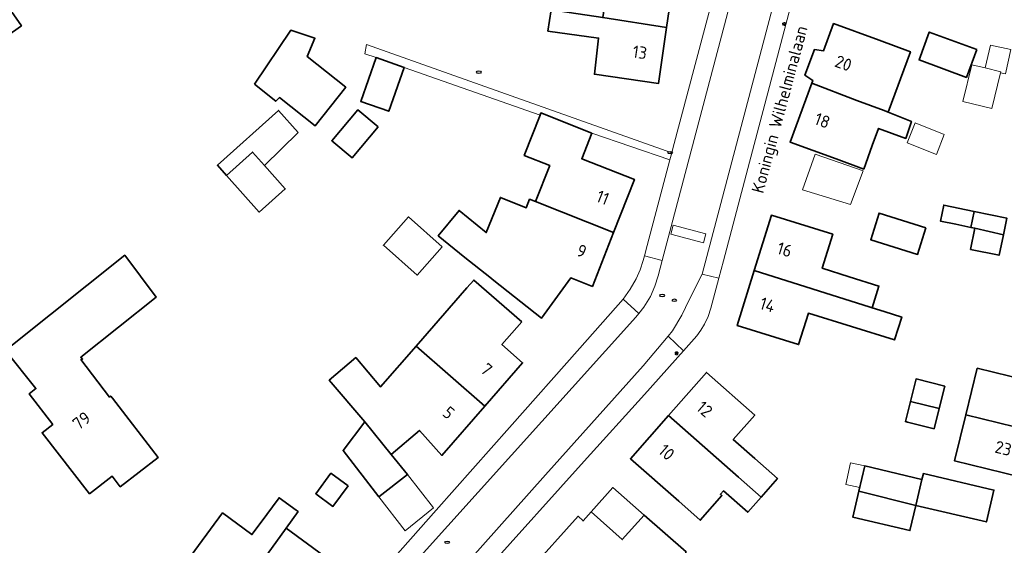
# Model space of a CAD drawing. Header units: metres. Extents: x 152610 to 160096, y 456114 to 462495.
# Tile 28 of 256: x 156224 to 156332, y 458330 to 458388. Entities that reach past the tile are written whole.
import ezdxf
from ezdxf.enums import TextEntityAlignment as Align

# ---------------------------------------------------------------- set-up
doc = ezdxf.new("R2010")
doc.units = ezdxf.units.M
doc.header["$LTSCALE"] = 0.5
doc.layers.get('0').update_dxf_attribs({"linetype": 'CONTINUOUS'})
for name, color, linetype, lineweight in [('B-PV-IE-MEUBILAIR-S', 251, 'CONTINUOUS', 25), ('B-PV-OG-BEBOUWING-GV', 6, 'CONTINUOUS', 35), ('B-PV-OG-BEBOUWING-T18', 1, 'CONTINUOUS', 18), ('B-PV-OG-BEBOUWING_OVERBOUWING-GV', 251, 'CONTINUOUS', 18), ('B-PV-OG-BEBOUWING_SCHUUR-GV', 251, 'CONTINUOUS', 18), ('B-PV-OG-TOPOGRAFIE-T18', 1, 'CONTINUOUS', 18), ('B-PV-VH-OPENVERHARDING_BETONSTRAATSTEEN-GV', 251, 'CONTINUOUS', 18), ('B-PV-VH-OPENVERHARDING_TEGEL-GV', 251, 'CONTINUOUS', 18)]:
    doc.layers.add(name, color=color, linetype=linetype, lineweight=lineweight)
doc.styles.add('NLCS-ISO-M750-T18', font='NLCS-ISO.ttf', dxfattribs={"height": 1.35})

# ---------------------------------------------------------------- blocks, each defined once
blk = doc.blocks.new('SIE-MEUBILAIR_PAAL_LICHTMAST-SO')
for points in [[(-0.62, 0), (-1, 0)], [(-0.71, 0.71), (-0.44, 0.44)], [(0, 1), (0, 0.62)], [(0.44, 0.44), (0.71, 0.71)], [(1, 0), (0.62, 0)], [(-0.71, -0.71), (-0.44, -0.44)], [(0, -0.62), (0, -1)], [(0.44, -0.44), (0.71, -0.71)]]:
    blk.add_lwpolyline(points)
blk.add_circle((0, 0), 0.5)
blk = doc.blocks.new('SIE-MEUBILAIR_PUT_RIOOLPUT-SO')
blk.add_ellipse((0, 0), major_axis=(1.25, 0), ratio=0.54)

msp = doc.modelspace()

# ---------------------------------------------------------------- linework, layer by layer
at = {"layer": 'B-PV-OG-BEBOUWING-GV', "flags": 128}
msp.add_lwpolyline([(156211.908, 458378.346), (156224.271, 458387.016), (156219.942, 458393.189), (156225.403, 458397.017), (156218.719, 458399.404)], dxfattribs=at)
for points in [[(156295.796, 458393.479), (156288.838, 458394.45), (156287.861, 458387.899), (156294.833, 458386.826)], [(156287.861, 458387.899), (156282.223, 458388.768), (156281.864, 458386.432), (156287.4, 458385.666), (156286.936, 458381.705), (156293.945, 458380.684), (156294.833, 458386.826)], [(156249.76, 458380.636), (156252.095, 458378.76), (156252.501, 458379.165), (156256.395, 458376.064), (156259.755, 458380.283), (156255.512, 458383.663), (156256.374, 458385.642), (156253.731, 458386.514)], [(156318.079, 458385.432), (156313.109, 458387.257), (156312.016, 458384.281), (156310.998, 458384.41), (156309.964, 458381.594), (156310.823, 458381.033), (156310.709, 458380.722), (156315.655, 458378.829), (156318.629, 458377.737), (156319.072, 458377.562), (156319.076, 458377.573), (156321.501, 458384.175)], [(156328.756, 458384.408), (156323.565, 458386.315), (156322.448, 458383.273), (156327.639, 458381.367)], [(156263.061, 458383.533), (156261.379, 458378.742), (156264.454, 458377.663), (156266.135, 458382.454)], [(156310.709, 458380.722), (156308.351, 458374.302), (156313.4, 458372.448), (156316.399, 458371.347), (156317.339, 458373.906), (156318.028, 458375.783), (156320.994, 458374.694), (156321.617, 458376.557), (156319.076, 458377.573), (156319.072, 458377.562), (156318.629, 458377.737), (156315.655, 458378.829)], [(156254.554, 458375.349), (156252.405, 458377.753), (156245.708, 458371.765), (156246.698, 458370.657), (156249.541, 458373.199), (156250.859, 458371.725)], [(156263.302, 458375.965), (156261.076, 458377.836), (156258.217, 458374.435), (156260.444, 458372.564)], [(156286.664, 458375.287), (156281.1, 458377.48), (156281.003, 458377.235), (156279.267, 458372.828), (156282.058, 458371.728), (156280.506, 458367.788), (156289.048, 458364.425), (156291.325, 458370.205), (156285.557, 458372.478)], [(156250.859, 458371.725), (156249.541, 458373.199), (156246.698, 458370.657), (156250.293, 458366.636), (156253.136, 458369.178)], [(156289.048, 458364.425), (156280.506, 458367.788), (156279.855, 458368.044), (156279.492, 458367.123), (156276.657, 458368.252), (156275.121, 458364.392), (156272.139, 458366.831), (156269.868, 458364.054), (156272.775, 458361.677), (156275.505, 458359.511), (156275.948, 458359.149), (156281.164, 458355.05), (156284.359, 458359.439), (156286.718, 458358.51)], [(156328.477, 458366.711), (156325.156, 458367.403), (156324.794, 458365.663), (156326.482, 458365.311), (156328.114, 458364.971)], [(156270.307, 458362.851), (156266.608, 458366.115), (156263.871, 458363.015), (156267.57, 458359.751)], [(156317.333, 458356.18), (156318.069, 458358.557), (156314.82, 458359.576), (156311.867, 458360.503), (156313.018, 458364.22), (156306.296, 458366.302), (156304.423, 458360.253), (156317.106, 458356.251)], [(156323.203, 458364.928), (156318.076, 458366.536), (156317.16, 458363.615), (156322.287, 458362.007)], [(156331.672, 458364.144), (156332.052, 458365.966), (156328.477, 458366.711), (156328.114, 458364.971), (156328.567, 458364.866)], [(156331.672, 458364.144), (156328.567, 458364.866), (156328.09, 458362.565), (156331.208, 458361.915)], [(156222.691, 458351.639), (156222.514, 458351.498), (156225.851, 458347.35), (156225.107, 458346.759), (156227.707, 458343.428), (156226.53, 458342.509), (156231.728, 458335.849), (156234.193, 458337.773), (156235.083, 458336.615), (156239.246, 458339.813), (156234.219, 458346.282), (156234.036, 458346.517), (156233.91, 458346.419), (156230.785, 458350.506), (156230.957, 458350.575), (156230.77, 458350.762), (156239.009, 458357.337), (156235.568, 458361.915), (156223.295, 458352.121)], [(156318.632, 458355.772), (156317.333, 458356.18), (156317.106, 458356.251), (156304.423, 458360.253), (156302.56, 458354.238), (156309.282, 458352.157), (156310.341, 458355.577), (156319.779, 458352.655), (156320.557, 458355.168)], [(156279, 458354.635), (156273.751, 458359.211), (156272.993, 458358.341), (156267.446, 458351.978), (156274.957, 458345.431), (156279.093, 458350.176), (156276.832, 458352.147)], [(156267.446, 458351.978), (156263.565, 458347.526), (156260.831, 458350.731), (156257.933, 458348.259), (156261.819, 458343.704), (156264.715, 458340.134), (156267.811, 458342.769), (156270.26, 458340.042), (156274.957, 458345.431)], [(156295.042, 458344.395), (156302.701, 458337.659), (156305.168, 458335.482), (156306.952, 458337.507), (156304.483, 458339.682), (156302.126, 458341.758), (156304.489, 458344.44), (156299.192, 458349.106)], [(156335.962, 458347.809), (156328.808, 458349.565), (156327.557, 458344.473), (156334.717, 458342.741)], [(156325.255, 458347.614), (156322.126, 458348.393), (156321.513, 458345.935), (156324.647, 458345.177)], [(156324.647, 458345.177), (156321.513, 458345.935), (156320.963, 458343.731), (156321.205, 458343.671), (156324.093, 458342.952)], [(156295.042, 458344.395), (156290.888, 458339.68), (156296.178, 458335.019), (156298.521, 458332.954), (156300.886, 458335.638), (156300.717, 458335.791), (156301.054, 458336.163), (156303.708, 458333.825), (156305.168, 458335.482), (156302.701, 458337.659)], [(156334.717, 458342.741), (156327.557, 458344.473), (156326.325, 458339.456), (156333.479, 458337.699)], [(156266.498, 458337.936), (156264.715, 458340.134), (156261.819, 458343.704), (156259.458, 458340.576), (156263.347, 458335.515)], [(156322.772, 458337.419), (156316.517, 458338.888), (156315.867, 458336.118), (156322.103, 458334.571)], [(156259.998, 458336.716), (156258.131, 458338.092), (156256.47, 458335.838), (156258.337, 458334.462)], [(156322.772, 458337.419), (156322.103, 458334.571), (156329.82, 458332.759), (156330.637, 458336.239), (156322.92, 458338.051)], [(156292.385, 458333.515), (156288.962, 458336.511), (156286.602, 458333.878), (156289.989, 458330.842)], [(156322.103, 458334.571), (156315.867, 458336.118), (156315.202, 458333.285), (156321.456, 458331.817)], [(156254.333, 458334.034), (156252.447, 458335.402), (156250.371, 458332.584), (156249.481, 458331.377), (156246.269, 458333.745), (156241.018, 458326.621), (156246.411, 458322.645), (156253.225, 458332.076), (156254.534, 458333.888)], [(156289.989, 458330.842), (156286.602, 458333.878), (156285.709, 458332.882), (156285.151, 458333.382), (156279.733, 458327.337), (156280.282, 458326.846), (156279.702, 458326.199), (156285.604, 458320.909), (156285.671, 458320.983), (156288.954, 458318.041), (156290.096, 458318.104), (156291.752, 458319.951), (156291.826, 458319.884), (156296.746, 458325.372), (156300.529, 458321.981), (156302.584, 458324.338), (156296.917, 458329.417), (156296.984, 458329.491), (156292.385, 458333.515)], [(156257.36, 458329.05), (156253.225, 458332.076), (156246.411, 458322.645), (156251.482, 458318.907), (156255.842, 458324.823), (156255.821, 458324.839), (156256.7, 458326.04), (156256.376, 458326.277), (156257.566, 458327.905)]]:
    msp.add_lwpolyline(points, close=True, dxfattribs=at)
at = {"layer": 'B-PV-OG-BEBOUWING_OVERBOUWING-GV', "flags": 128}
for points in [[(156329.685, 458382.396), (156331.391, 458381.982), (156331.364, 458381.871), (156331.895, 458381.751), (156332.494, 458384.399), (156330.252, 458384.906)], [(156316.324, 458371.157), (156311.085, 458372.989), (156309.703, 458369.066), (156314.954, 458367.463)], [(156316.517, 458338.888), (156314.952, 458339.225), (156314.438, 458336.856), (156315.963, 458336.527)], [(156269.355, 458334.289), (156266.498, 458337.936), (156263.347, 458335.515), (156266.235, 458331.776)]]:
    msp.add_lwpolyline(points, close=True, dxfattribs=at)
at = {"layer": 'B-PV-OG-BEBOUWING_SCHUUR-GV', "flags": 128}
for points in [[(156331.364, 458381.871), (156331.391, 458381.982), (156329.685, 458382.396), (156328.23, 458382.749), (156327.257, 458378.735), (156330.418, 458377.968)], [(156325.207, 458375.141), (156322.029, 458376.397), (156321.163, 458374.206), (156324.341, 458372.95)]]:
    msp.add_lwpolyline(points, close=True, dxfattribs=at)
at = {"layer": 'B-PV-VH-OPENVERHARDING_BETONSTRAATSTEEN-GV', "flags": 128}
for points in [[(156311.849, 458427.528), (156294.348, 458361.335), (156293.91, 458359.678), (156293.568, 458358.528), (156293.089, 458357.428), (156292.364, 458356.23), (156291.811, 458355.559), (156291.473, 458355.15), (156260.613, 458320.921)], [(156254.485, 458307.487), (156281.58, 458337.9), (156292.288, 458349.822), (156295.003, 458353.075), (156295.483, 458353.65), (156296.498, 458355.368), (156297.315, 458357.05), (156298.732, 458359.868), (156316.309, 458426.411)]]:
    msp.add_lwpolyline(points, dxfattribs=at)
for points in [[(156299.144, 458364.247), (156295.567, 458365.193), (156295.312, 458364.226), (156298.889, 458363.28)], [(156295.567, 458365.193), (156299.144, 458364.247), (156298.889, 458363.28), (156295.312, 458364.226)], [(156294.348, 458361.335), (156292.423, 458361.857), (156292.285, 458361.337), (156291.942, 458360.332), (156291.513, 458359.36), (156290.861, 458358.205), (156290.093, 458357.124), (156291.811, 458355.559), (156292.364, 458356.23), (156293.089, 458357.428), (156293.568, 458358.528), (156293.91, 458359.678)], [(156300.557, 458359.426), (156298.732, 458359.868), (156297.315, 458357.05), (156296.498, 458355.368), (156295.483, 458353.65), (156295.003, 458353.075), (156296.674, 458351.461), (156298.154, 458353.106), (156298.599, 458353.72), (156298.989, 458354.369), (156299.395, 458355.239), (156299.693, 458356.151)]]:
    msp.add_lwpolyline(points, close=True, dxfattribs=at)
at = {"layer": 'B-PV-VH-OPENVERHARDING_TEGEL-GV', "flags": 128}
for points in [[(156311.849, 458427.528), (156309.955, 458428.003), (156308.455, 458422.345), (156306.024, 458413.173), (156303.673, 458404.303), (156301.414, 458395.779), (156298.876, 458386.203), (156295.536, 458373.603), (156295.405, 458373.108), (156295.204, 458372.35), (156292.72, 458362.979), (156292.423, 458361.857), (156294.348, 458361.335)], [(156318.106, 458425.96), (156316.309, 458426.411), (156298.732, 458359.868), (156300.557, 458359.426), (156301.055, 458361.315), (156303.719, 458371.414), (156306.59, 458382.299), (156309.115, 458391.872), (156311.482, 458400.847), (156313.858, 458409.855), (156316.127, 458418.457)], [(156281.003, 458377.235), (156281.1, 458377.48), (156286.664, 458375.287), (156295.204, 458372.35), (156295.405, 458373.108), (156261.998, 458384.976), (156261.841, 458383.961), (156263.061, 458383.533), (156266.135, 458382.454)], [(156291.811, 458355.559), (156290.093, 458357.124), (156285.346, 458351.764), (156277.654, 458343.08), (156269.652, 458334.047), (156259.233, 458322.318), (156253.246, 458315.551), (156253.416, 458315.433), (156247.502, 458308.81), (156246.326, 458307.686), (156245.107, 458306.993), (156244.055, 458306.575), (156244.009, 458306.833), (156240.853, 458306.048), (156239.304, 458305.662), (156239.438, 458304.911), (156234.739, 458303.972), (156235.459, 458302.795), (156244.544, 458304.902), (156245.965, 458305.426), (156247.418, 458306.357), (156248.539, 458307.438), (156260.613, 458320.921), (156291.473, 458355.15)], [(156296.674, 458351.461), (156295.003, 458353.075), (156292.288, 458349.822), (156281.58, 458337.9), (156254.485, 458307.487), (156255.907, 458306.052), (156256.967, 458307.495), (156264.796, 458316.291), (156275.155, 458327.531), (156285.821, 458339.392), (156292.405, 458346.714)]]:
    msp.add_lwpolyline(points, close=True, dxfattribs=at)

# ---------------------------------------------------------------- block references
at = {"layer": 'B-PV-IE-MEUBILAIR-S', "xscale": 0.2, "yscale": 0.2, "zscale": 0.2}
for name, p in [('SIE-MEUBILAIR_PAAL_LICHTMAST-SO', (156307.693, 458387.221)), ('SIE-MEUBILAIR_PUT_RIOOLPUT-SO', (156274.313, 458381.935)), ('SIE-MEUBILAIR_PUT_RIOOLPUT-SO', (156295.239, 458373.129)), ('SIE-MEUBILAIR_PUT_RIOOLPUT-SO', (156294.345, 458357.521)), ('SIE-MEUBILAIR_PUT_RIOOLPUT-SO', (156295.685, 458357.004)), ('SIE-MEUBILAIR_PAAL_LICHTMAST-SO', (156295.923, 458351.203)), ('SIE-MEUBILAIR_PUT_RIOOLPUT-SO', (156270.831, 458330.532))]:
    msp.add_blockref(name, p, dxfattribs=at)

# ---------------------------------------------------------------- texts
at = {"layer": 'B-PV-OG-BEBOUWING-T18', "style": 'NLCS-ISO-M750-T18'}
for s, rotation, p in [('13', 351.7, (156291.915, 458384.113)), ('20', 339.8, (156314.178, 458382.916)), ('18', 339.8, (156311.877, 458376.65)), ('11', 338.5, (156287.86, 458368.231)), ('9', 338.5, (156285.557, 458362.384)), ('16', 342.8, (156307.748, 458362.538)), ('14', 342.8, (156305.88, 458356.506)), ('7', 318.9, (156275.14, 458349.446)), ('5', 318.9, (156271.005, 458344.702)), ('12', 318.6, (156298.993, 458345.098)), ('79', 38, (156230.85, 458343.835)), ('10', 318.6, (156294.841, 458340.385)), ('23', 346.2, (156331.67, 458340.816))]:
    msp.add_text(s, height=1.35, rotation=rotation, dxfattribs=at).set_placement(p, align=Align.MIDDLE)
at = {"layer": 'B-PV-OG-TOPOGRAFIE-T18', "style": 'NLCS-ISO-M750-T18'}
msp.add_text('Koningin Wilhelminalaan', height=1.35, rotation=75, dxfattribs=at).set_placement((156307.386, 458377.815), align=Align.MIDDLE)

doc.saveas('drawing.dxf')
